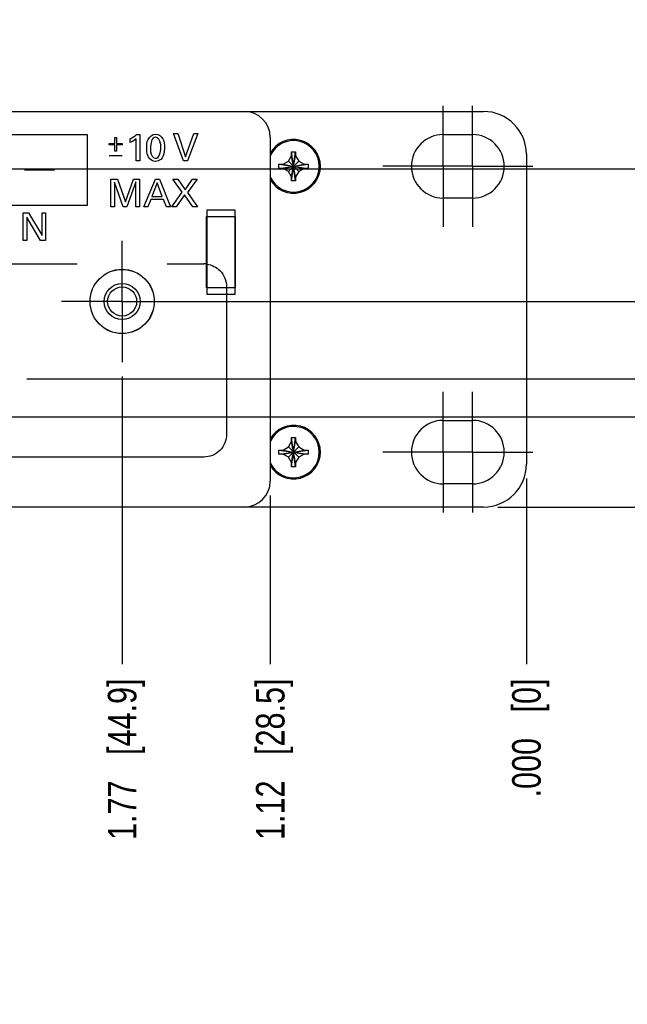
# Model space of a CAD drawing. Header units: inches. Extents: x 0 to 34, y 0 to 22.
# Tile 41 of 78: x 19.6 to 22.3, y 13.4 to 17.7. Entities that reach past the tile are written whole.
import ezdxf

# ---------------------------------------------------------------- set-up
doc = ezdxf.new("R2010")
doc.units = ezdxf.units.IN
doc.header["$LTSCALE"] = 1.87
doc.header["$MEASUREMENT"] = 0
doc.linetypes.add('CENTER', pattern=[0.6, 0.375, -0.075, 0.075, -0.075])
doc.layers.get('0').update_dxf_attribs({"linetype": 'CONTINUOUS'})
doc.layers.add('02___PRT_ALL_AXES', color=7, linetype='CONTINUOUS')
doc.layers.add('DIMENSIONS', color=7, linetype='CONTINUOUS')
doc.styles.get("Standard").update_dxf_attribs({"font": 'txt', "width": 0.8})
doc.dimstyles.new('DIMSTYLE_2', dxfattribs={"dimtxt": 0.125, "dimasz": 0.18, "dimexe": 0.125, "dimexo": 0.0625, "dimgap": 0.09, "dimtad": 0, "dimtih": 1, "dimtoh": 1, "dimzin": 4, "dimdsep": 46, "dimtxsty": 'STANDARD', "dimblk": '_FILLED', "dimblk1": '_FILLED', "dimblk2": '_FILLED', "dimcen": 0.09, "dimadec": 0, "dimazin": 0, "dimtp": 0.001, "dimtm": 0.001, "dimtfac": 1, "dimtofl": 0, "dimtmove": 0, "dimatfit": 3, "dimldrblk": '_FILLED', "dimfxl": 1, "dimtolj": 1, "dimtzin": 4, "dimarcsym": 0})
doc.dimstyles.new('DIMSTYLE_3', dxfattribs={"dimtxt": 0.125, "dimasz": 0.18, "dimexe": 0.125, "dimexo": 0.0625, "dimgap": 0.09, "dimtad": 0, "dimtih": 1, "dimtoh": 1, "dimzin": 4, "dimdsep": 46, "dimtxsty": 'STANDARD', "dimblk": '_FILLED', "dimblk1": '_FILLED', "dimblk2": '_FILLED', "dimcen": 0.09, "dimadec": 0, "dimazin": 0, "dimtfac": 1, "dimtofl": 0, "dimtmove": 0, "dimatfit": 3, "dimldrblk": '_FILLED', "dimfxl": 1, "dimtolj": 1, "dimtzin": 4, "dimarcsym": 0})
doc.dimstyles.new('DIMSTYLE_4', dxfattribs={"dimtxt": 0.125, "dimasz": 0.18, "dimexe": 0.125, "dimexo": 0.0625, "dimgap": 0.09, "dimtad": 0, "dimtih": 1, "dimtoh": 1, "dimdec": 3, "dimzin": 4, "dimdsep": 46, "dimtxsty": 'STANDARD', "dimblk": '_FILLED', "dimblk1": '_FILLED', "dimblk2": '_FILLED', "dimcen": 0.09, "dimadec": 0, "dimazin": 0, "dimtp": 0.001, "dimtm": 0.001, "dimtfac": 1, "dimtdec": 3, "dimtofl": 0, "dimtmove": 0, "dimatfit": 3, "dimldrblk": '_FILLED', "dimfxl": 1, "dimtolj": 1, "dimtzin": 4, "dimarcsym": 0})

# ---------------------------------------------------------------- blocks, each defined once
blk = doc.blocks.new('*D37')
at = {"layer": 'DIMENSIONS', "color": 2, "linetype": 'CONTINUOUS'}
blk.add_line((19.637, 16.1233), (22.51, 16.1233), dxfattribs=at)
at = {"layer": 'DIMENSIONS', "color": 2, "linetype": 'CONTINUOUS', "insert": (22.5725, 16.1858), "char_height": 0.125, "width": 1.325, "attachment_point": 1, "line_spacing_factor": 0.9}
blk.add_mtext('3X .56{\\Ftxt.shx;\\W1.000000;\\H0.125000; }[14.3]', dxfattribs=at)
blk = doc.blocks.new('_FILLED')
at = {"color": 0, "linetype": 'BYBLOCK'}
blk.add_solid([(0, 0), (-1, 0.174), (-1, -0.174)], dxfattribs=at)
blk = doc.blocks.new('*D38')
at = {"layer": 'DIMENSIONS', "color": 2, "linetype": 'CONTINUOUS'}
blk.add_line((21.6975, 15.5623), (22.51, 15.5623), dxfattribs=at)
at = {"layer": 'DIMENSIONS', "color": 2, "linetype": 'CONTINUOUS', "insert": (22.5725, 15.6248), "char_height": 0.125, "width": 0.725, "attachment_point": 1, "line_spacing_factor": 0.9}
blk.add_mtext('.00{\\Ftxt.shx;\\W1.000000;\\H0.125000; }[0]', dxfattribs=at)
blk = doc.blocks.new('*D39')
at = {"layer": 'DIMENSIONS', "color": 2, "linetype": 'CONTINUOUS'}
blk.add_line((18.6898, 17.0415), (22.51, 17.0415), dxfattribs=at)
at = {"layer": 'DIMENSIONS', "color": 2, "linetype": 'CONTINUOUS', "insert": (22.5725, 17.104), "char_height": 0.125, "width": 1.425, "attachment_point": 1, "line_spacing_factor": 0.9}
blk.add_mtext('3X 1.48{\\Ftxt.shx;\\W1.000000;\\H0.125000; }[37.6]', dxfattribs=at)
blk = doc.blocks.new('*D40')
at = {"layer": 'DIMENSIONS', "color": 2, "linetype": 'CONTINUOUS'}
blk.add_line((20.7015, 15.6128), (20.7015, 14.8748), dxfattribs=at)
at = {"layer": 'DIMENSIONS', "color": 2, "linetype": 'CONTINUOUS', "insert": (20.639, 14.8123), "char_height": 0.125, "width": 1.125, "attachment_point": 3, "rotation": 90, "line_spacing_factor": 0.9}
blk.add_mtext('1.12{\\Ftxt.shx;\\W1.000000;\\H0.125000; }[28.5]', dxfattribs=at)
blk = doc.blocks.new('*D41')
at = {"layer": 'DIMENSIONS', "color": 2, "linetype": 'CONTINUOUS'}
blk.add_line((21.8225, 15.6873), (21.8225, 14.8748), dxfattribs=at)
at = {"layer": 'DIMENSIONS', "color": 2, "linetype": 'CONTINUOUS', "insert": (21.76, 14.8123), "char_height": 0.125, "width": 0.825, "attachment_point": 3, "rotation": 90, "line_spacing_factor": 0.9}
blk.add_mtext('.000{\\Ftxt.shx;\\W1.000000;\\H0.125000; }[0]', dxfattribs=at)
blk = doc.blocks.new('*D42')
at = {"layer": 'DIMENSIONS', "color": 2, "linetype": 'CONTINUOUS'}
blk.add_line((3.9435, 15.6128), (3.9435, 14.8748), dxfattribs=at)
at = {"layer": 'DIMENSIONS', "color": 2, "linetype": 'CONTINUOUS', "insert": (3.881, 14.8123), "char_height": 0.125, "width": 1.325, "attachment_point": 3, "rotation": 90, "line_spacing_factor": 0.9}
blk.add_mtext('17.88{\\Ftxt.shx;\\W1.000000;\\H0.125000; }[454.1]', dxfattribs=at)
blk = doc.blocks.new('*D43')
at = {"layer": 'DIMENSIONS', "color": 2, "linetype": 'CONTINUOUS'}
blk.add_line((12.3225, 15.9176), (12.3225, 14.8748), dxfattribs=at)
at = {"layer": 'DIMENSIONS', "color": 2, "linetype": 'CONTINUOUS', "insert": (12.26, 14.8123), "char_height": 0.125, "width": 1.225, "attachment_point": 3, "rotation": 90, "line_spacing_factor": 0.9}
blk.add_mtext('9.50{\\Ftxt.shx;\\W1.000000;\\H0.125000; }[241.3]', dxfattribs=at)
blk = doc.blocks.new('*D44')
at = {"layer": 'DIMENSIONS', "color": 2, "linetype": 'CONTINUOUS'}
blk.add_line((17.8225, 15.9176), (17.8225, 14.8748), dxfattribs=at)
at = {"layer": 'DIMENSIONS', "color": 2, "linetype": 'CONTINUOUS', "insert": (17.76, 14.8123), "char_height": 0.125, "width": 1.225, "attachment_point": 3, "rotation": 90, "line_spacing_factor": 0.9}
blk.add_mtext('4.00{\\Ftxt.shx;\\W1.000000;\\H0.125000; }[101.6]', dxfattribs=at)
blk = doc.blocks.new('*D45')
at = {"layer": 'DIMENSIONS', "color": 2, "linetype": 'CONTINUOUS'}
blk.add_line((18.4845, 16.6072), (18.4845, 14.8748), dxfattribs=at)
at = {"layer": 'DIMENSIONS', "color": 2, "linetype": 'CONTINUOUS', "insert": (18.422, 14.8123), "char_height": 0.125, "width": 1.125, "attachment_point": 3, "rotation": 90, "line_spacing_factor": 0.9}
blk.add_mtext('3.34{\\Ftxt.shx;\\W1.000000;\\H0.125000; }[84.8]', dxfattribs=at)
blk = doc.blocks.new('*D46')
at = {"layer": 'DIMENSIONS', "color": 2, "linetype": 'CONTINUOUS'}
blk.add_line((17.3055, 16.6067), (17.3055, 14.8748), dxfattribs=at)
at = {"layer": 'DIMENSIONS', "color": 2, "linetype": 'CONTINUOUS', "insert": (17.243, 14.8123), "char_height": 0.125, "width": 1.225, "attachment_point": 3, "rotation": 90, "line_spacing_factor": 0.9}
blk.add_mtext('4.52{\\Ftxt.shx;\\W1.000000;\\H0.125000; }[114.7]', dxfattribs=at)
blk = doc.blocks.new('*D47')
at = {"layer": 'DIMENSIONS', "color": 2, "linetype": 'CONTINUOUS'}
blk.add_line((6.8226, 16.6067), (6.8226, 14.8748), dxfattribs=at)
at = {"layer": 'DIMENSIONS', "color": 2, "linetype": 'CONTINUOUS', "insert": (6.7601, 14.8123), "char_height": 0.125, "width": 1.425, "attachment_point": 3, "rotation": 90, "line_spacing_factor": 0.9}
blk.add_mtext('2X 15.00{\\Ftxt.shx;\\W1.000000;\\H0.125000; }[381]', dxfattribs=at)
blk = doc.blocks.new('*D50')
at = {"layer": 'DIMENSIONS', "color": 2, "linetype": 'CONTINUOUS'}
blk.add_line((6.1575, 17.1042), (6.1575, 17.9798), dxfattribs=at)
at = {"layer": 'DIMENSIONS', "color": 2, "linetype": 'CONTINUOUS', "insert": (6.095, 18.0423), "char_height": 0.125, "width": 1.325, "attachment_point": 1, "rotation": 90, "line_spacing_factor": 0.9}
blk.add_mtext('15.67{\\Ftxt.shx;\\W1.000000;\\H0.125000; }[397.9]', dxfattribs=at)
blk = doc.blocks.new('*D51')
at = {"layer": 'DIMENSIONS', "color": 2, "linetype": 'CONTINUOUS'}
blk.add_line((15.8148, 15.9573), (22.51, 15.9573), dxfattribs=at)
at = {"layer": 'DIMENSIONS', "color": 2, "linetype": 'CONTINUOUS', "insert": (22.5725, 16.0198), "char_height": 0.125, "width": 1.325, "attachment_point": 1, "line_spacing_factor": 0.9}
blk.add_mtext('3X (.40{\\Ftxt.shx;\\W1.000000;\\H0.125000; }[10])', dxfattribs=at)
blk = doc.blocks.new('*D52')
at = {"layer": 'DIMENSIONS', "color": 2, "linetype": 'CONTINUOUS'}
blk.add_line((20.2775, 16.4613), (22.51, 16.4613), dxfattribs=at)
at = {"layer": 'DIMENSIONS', "color": 2, "linetype": 'CONTINUOUS', "insert": (22.5725, 16.5238), "char_height": 0.125, "width": 1.525, "attachment_point": 1, "line_spacing_factor": 0.9}
blk.add_mtext('3X (.90{\\Ftxt.shx;\\W1.000000;\\H0.125000; }[22.8])', dxfattribs=at)
blk = doc.blocks.new('*D53')
at = {"layer": 'DIMENSIONS', "color": 2, "linetype": 'CONTINUOUS'}
blk.add_line((20.0535, 16.1333), (20.0535, 14.8748), dxfattribs=at)
at = {"layer": 'DIMENSIONS', "color": 2, "linetype": 'CONTINUOUS', "insert": (19.991, 14.8123), "char_height": 0.125, "width": 1.125, "attachment_point": 3, "rotation": 90, "line_spacing_factor": 0.9}
blk.add_mtext('1.77{\\Ftxt.shx;\\W1.000000;\\H0.125000; }[44.9]', dxfattribs=at)
blk = doc.blocks.new('*D54')
at = {"layer": 'DIMENSIONS', "color": 2, "linetype": 'CONTINUOUS'}
blk.add_line((15.5905, 15.6293), (15.5905, 14.8748), dxfattribs=at)
at = {"layer": 'DIMENSIONS', "color": 2, "linetype": 'CONTINUOUS', "insert": (15.528, 14.8123), "char_height": 0.125, "width": 1.225, "attachment_point": 3, "rotation": 90, "line_spacing_factor": 0.9}
blk.add_mtext('6.23{\\Ftxt.shx;\\W1.000000;\\H0.125000; }[158.3]', dxfattribs=at)
blk = doc.blocks.new('*D55')
at = {"layer": 'DIMENSIONS', "color": 2, "linetype": 'CONTINUOUS'}
blk.add_line((14.5535, 16.1333), (14.5535, 14.8748), dxfattribs=at)
at = {"layer": 'DIMENSIONS', "color": 2, "linetype": 'CONTINUOUS', "insert": (14.491, 14.8123), "char_height": 0.125, "width": 1.225, "attachment_point": 3, "rotation": 90, "line_spacing_factor": 0.9}
blk.add_mtext('7.27{\\Ftxt.shx;\\W1.000000;\\H0.125000; }[184.6]', dxfattribs=at)
blk = doc.blocks.new('*D56')
at = {"layer": 'DIMENSIONS', "color": 2, "linetype": 'CONTINUOUS'}
blk.add_line((10.0905, 15.6293), (10.0905, 14.8748), dxfattribs=at)
at = {"layer": 'DIMENSIONS', "color": 2, "linetype": 'CONTINUOUS', "insert": (10.028, 14.8123), "char_height": 0.125, "width": 1.125, "attachment_point": 3, "rotation": 90, "line_spacing_factor": 0.9}
blk.add_mtext('11.73{\\Ftxt.shx;\\W1.000000;\\H0.125000; }[298]', dxfattribs=at)
blk = doc.blocks.new('*D57')
at = {"layer": 'DIMENSIONS', "color": 2, "linetype": 'CONTINUOUS'}
blk.add_line((9.0535, 16.1333), (9.0535, 14.8748), dxfattribs=at)
at = {"layer": 'DIMENSIONS', "color": 2, "linetype": 'CONTINUOUS', "insert": (8.991, 14.8123), "char_height": 0.125, "width": 1.325, "attachment_point": 3, "rotation": 90, "line_spacing_factor": 0.9}
blk.add_mtext('12.77{\\Ftxt.shx;\\W1.000000;\\H0.125000; }[324.3]', dxfattribs=at)
blk = doc.blocks.new('*D58')
at = {"layer": 'DIMENSIONS', "color": 2, "linetype": 'CONTINUOUS'}
blk.add_line((4.5905, 15.6293), (4.5905, 14.8748), dxfattribs=at)
at = {"layer": 'DIMENSIONS', "color": 2, "linetype": 'CONTINUOUS', "insert": (4.528, 14.8123), "char_height": 0.125, "width": 1.325, "attachment_point": 3, "rotation": 90, "line_spacing_factor": 0.9}
blk.add_mtext('17.23{\\Ftxt.shx;\\W1.000000;\\H0.125000; }[437.7]', dxfattribs=at)

msp = doc.modelspace()

# ---------------------------------------------------------------- linework, layer by layer
at = {"color": 7, "linetype": 'CONTINUOUS'}
for p, q in [((3.01, 17.2923), (21.635, 17.2923)), ((20.7015, 17.1793), (20.7015, 15.6753)), ((20.7811, 17.0748), (20.7947, 17.0983)), ((20.7947, 17.1163), (20.8127, 17.1163)), ((20.7947, 16.9883), (20.8127, 17.1163)), ((20.7947, 17.0983), (20.7947, 17.1163)), ((20.8127, 16.9883), (20.7947, 17.1163)), ((20.7947, 17.0063), (20.8127, 17.0983)), ((20.8127, 17.0063), (20.7947, 17.0983)), ((20.8127, 17.1163), (20.8127, 17.0983)), ((20.8127, 17.0983), (20.8262, 17.0748)), ((21.8225, 17.1048), (21.8225, 15.7498)), ((20.7397, 17.0433), (20.8677, 17.0613)), ((20.7397, 17.0613), (20.7577, 17.0613)), ((20.7397, 17.0613), (20.8677, 17.0433)), ((20.7397, 17.0433), (20.7397, 17.0613)), ((20.7577, 17.0613), (20.7811, 17.0748)), ((20.7577, 17.0433), (20.8497, 17.0613)), ((20.7577, 17.0613), (20.8497, 17.0433)), ((20.7811, 17.0297), (20.8262, 17.0748)), ((20.7811, 17.0748), (20.8262, 17.0297)), ((20.8262, 17.0748), (20.8497, 17.0613)), ((20.8497, 17.0613), (20.8677, 17.0613)), ((20.8677, 17.0613), (20.8677, 17.0433)), ((20.7577, 17.0433), (20.7397, 17.0433)), ((20.7811, 17.0297), (20.7577, 17.0433)), ((20.7947, 17.0063), (20.7811, 17.0297)), ((20.8262, 17.0297), (20.8127, 17.0063)), ((20.8497, 17.0433), (20.8262, 17.0297)), ((20.8677, 17.0433), (20.8497, 17.0433)), ((20.7947, 16.9883), (20.7947, 17.0063)), ((20.8127, 16.9883), (20.7947, 16.9883)), ((20.8127, 17.0063), (20.8127, 16.9883)), ((20.425, 16.8623), (20.546, 16.8623)), ((20.425, 16.4923), (20.425, 16.8623)), ((20.546, 16.8623), (20.546, 16.4923)), ((20.423, 16.8333), (20.548, 16.8333)), ((20.423, 16.5213), (20.423, 16.8333)), ((20.546, 16.8018), (20.5465, 16.8018)), ((20.548, 16.8333), (20.548, 16.5213)), ((20.5465, 16.5518), (20.546, 16.5518)), ((20.548, 16.5213), (20.423, 16.5213)), ((20.546, 16.4923), (20.425, 16.4923)), ((20.7811, 15.8248), (20.7947, 15.8483)), ((20.7947, 15.8663), (20.8127, 15.8663)), ((20.8127, 15.7383), (20.7947, 15.8663)), ((20.7947, 15.8483), (20.7947, 15.8663)), ((20.7947, 15.7383), (20.8127, 15.8663)), ((20.8127, 15.7563), (20.7947, 15.8483)), ((20.7947, 15.7563), (20.8127, 15.8483)), ((20.8127, 15.8663), (20.8127, 15.8483)), ((20.8127, 15.8483), (20.8262, 15.8248)), ((20.7397, 15.7933), (20.8677, 15.8113)), ((20.7397, 15.8113), (20.7577, 15.8113)), ((20.7397, 15.8113), (20.8677, 15.7933)), ((20.7397, 15.7933), (20.7397, 15.8113)), ((20.7577, 15.8113), (20.7811, 15.8248)), ((20.7577, 15.7933), (20.8497, 15.8113)), ((20.7577, 15.8113), (20.8497, 15.7933)), ((20.7811, 15.8248), (20.8262, 15.7797)), ((20.7811, 15.7797), (20.8262, 15.8248)), ((20.8262, 15.8248), (20.8497, 15.8113)), ((20.8497, 15.8113), (20.8677, 15.8113)), ((20.8677, 15.8113), (20.8677, 15.7933)), ((20.7577, 15.7933), (20.7397, 15.7933)), ((20.7811, 15.7797), (20.7577, 15.7933)), ((20.7947, 15.7563), (20.7811, 15.7797)), ((20.8262, 15.7797), (20.8127, 15.7563)), ((20.8497, 15.7933), (20.8262, 15.7797)), ((20.8677, 15.7933), (20.8497, 15.7933)), ((20.7947, 15.7383), (20.7947, 15.7563)), ((20.8127, 15.7383), (20.7947, 15.7383)), ((20.8127, 15.7563), (20.8127, 15.7383)), ((21.635, 15.5623), (3.01, 15.5623))]:
    msp.add_line(p, q, dxfattribs=at)
at = {"color": 40, "linetype": 'CONTINUOUS'}
for p, q in [((19.0444, 17.1911), (19.9009, 17.1911)), ((19.9009, 17.1911), (19.9009, 16.8815)), ((20.1168, 17.1912), (20.1316, 17.1912)), ((20.1316, 17.1912), (20.1316, 17.0759)), ((20.2787, 17.1962), (20.2972, 17.1962)), ((20.3215, 17.0759), (20.2787, 17.1962)), ((20.2972, 17.1962), (20.3313, 17.0934)), ((20.3313, 17.0934), (20.3673, 17.1962)), ((20.3841, 17.1962), (20.3398, 17.0759)), ((20.3673, 17.1962), (20.3841, 17.1962)), ((19.9962, 17.1522), (20.0213, 17.1522)), ((19.9962, 17.1456), (19.9962, 17.1522)), ((20.0213, 17.1456), (19.9962, 17.1456)), ((20.0213, 17.1783), (20.0284, 17.1783)), ((20.0213, 17.1522), (20.0213, 17.1783)), ((20.0213, 17.1192), (20.0213, 17.1456)), ((20.0284, 17.1783), (20.0284, 17.1522)), ((20.0284, 17.1522), (20.0535, 17.1522)), ((20.0535, 17.1456), (20.0284, 17.1456)), ((20.0284, 17.1456), (20.0284, 17.1192)), ((20.0535, 17.1522), (20.0535, 17.1456)), ((20.0888, 17.1564), (20.0888, 17.173)), ((20.1156, 17.0759), (20.1156, 17.173)), ((19.9964, 17.0996), (20.0537, 17.0996)), ((20.0284, 17.1192), (20.0213, 17.1192)), ((20.1316, 17.0759), (20.1156, 17.0759)), ((20.3398, 17.0759), (20.3215, 17.0759)), ((19.6266, 17.0363), (19.758, 17.0363)), ((20.0044, 16.9959), (20.0339, 16.9959)), ((20.0044, 16.8756), (20.0044, 16.9959)), ((20.0206, 16.9832), (20.0206, 16.8756)), ((20.0586, 16.8756), (20.0206, 16.9832)), ((20.0339, 16.9959), (20.0679, 16.8968)), ((20.0679, 16.8968), (20.1027, 16.9959)), ((20.1139, 16.9839), (20.0744, 16.8756)), ((20.1027, 16.9959), (20.1302, 16.9959)), ((20.1139, 16.8756), (20.1139, 16.9839)), ((20.1302, 16.9959), (20.1302, 16.8756)), ((20.1483, 16.8756), (20.1989, 16.9959)), ((20.2071, 16.9794), (20.1838, 16.9204)), ((20.1989, 16.9959), (20.2167, 16.9959)), ((20.2292, 16.9204), (20.2071, 16.9794)), ((20.2167, 16.9959), (20.2654, 16.8756)), ((20.2753, 16.9959), (20.2966, 16.9959)), ((20.3169, 16.9386), (20.2753, 16.9959)), ((20.2966, 16.9959), (20.3291, 16.9496)), ((20.3291, 16.9496), (20.3616, 16.9959)), ((20.3817, 16.9959), (20.3389, 16.9383)), ((20.3616, 16.9959), (20.3817, 16.9959)), ((20.2703, 16.8756), (20.3169, 16.9386)), ((20.3271, 16.9273), (20.2904, 16.8756)), ((20.3629, 16.8756), (20.3271, 16.9273)), ((20.3389, 16.9383), (20.3839, 16.8756)), ((19.9009, 16.8815), (19.0444, 16.8815)), ((20.1784, 16.9069), (20.1654, 16.8756)), ((20.2342, 16.9069), (20.1784, 16.9069)), ((20.1838, 16.9204), (20.2292, 16.9204)), ((20.2472, 16.8756), (20.2342, 16.9069)), ((19.6206, 16.8486), (19.6438, 16.8486)), ((19.6206, 16.7283), (19.6206, 16.8486)), ((19.6438, 16.8486), (19.7029, 16.7491)), ((19.7029, 16.8486), (19.7183, 16.8486)), ((19.7029, 16.7491), (19.7029, 16.8486)), ((19.7183, 16.8486), (19.7183, 16.7283)), ((20.0206, 16.8756), (20.0044, 16.8756)), ((20.0744, 16.8756), (20.0586, 16.8756)), ((20.1302, 16.8756), (20.1139, 16.8756)), ((20.1654, 16.8756), (20.1483, 16.8756)), ((20.2654, 16.8756), (20.2472, 16.8756)), ((20.2904, 16.8756), (20.2703, 16.8756)), ((20.3839, 16.8756), (20.3629, 16.8756)), ((19.6969, 16.7283), (19.6358, 16.8304)), ((19.6358, 16.8304), (19.6358, 16.7283)), ((19.6358, 16.7283), (19.6206, 16.7283)), ((19.7183, 16.7283), (19.6969, 16.7283)), ((15.1107, 16.6256), (19.8565, 16.6256)), ((20.2505, 16.6256), (20.4107, 16.6256)), ((20.5107, 16.5256), (20.5107, 15.8806)), ((20.4107, 15.7806), (15.7874, 15.7806))]:
    msp.add_line(p, q, dxfattribs=at)
at = {"color": 7, "linetype": 'CONTINUOUS'}
for radius in [0.1402, 0.0787, 0.0636]:
    msp.add_circle((20.0535, 16.4613), radius, dxfattribs=at)
for centre, radius, start, end in [((20.5885, 17.1793), 0.113, 0, 90), ((21.635, 17.1048), 0.1875, 0, 90), ((20.8037, 17.0523), 0.1125, 204.6865, 155.3135), ((20.8037, 15.8023), 0.1125, 204.6865, 155.3135), ((21.635, 15.7498), 0.1875, 270, 360), ((20.5885, 15.6753), 0.113, 270, 360)]:
    msp.add_arc(centre, radius, start, end, dxfattribs=at)
at = {"color": 40, "linetype": 'CONTINUOUS'}
for centre, radius, start, end in [((20.4106, 16.5314), 0.0942, 82.4449, 89.9531), ((20.4102, 16.5277), 0.0979, 81.3047, 82.487)]:
    msp.add_arc(centre, radius, start, end, dxfattribs=at)
for points in [[(20.0888, 17.173), (20.0987, 17.1782), (20.1083, 17.184), (20.1168, 17.1912)], [(20.1156, 17.173), (20.1076, 17.1663), (20.0984, 17.1608), (20.0888, 17.1564)], [(20.2002, 17.1802), (20.1827, 17.1802), (20.1773, 17.1505), (20.1773, 17.133)], [(20.1998, 17.0874), (20.2169, 17.0874), (20.2225, 17.1163), (20.2225, 17.1334)], [(20.1997, 17.0736), (20.1876, 17.0736), (20.1742, 17.0819), (20.1688, 17.0927)], [(20.2226, 17.0824), (20.2167, 17.0768), (20.2079, 17.0736), (20.1997, 17.0736)]]:
    msp.add_open_spline(points, degree=3, dxfattribs=at)
for points, knots in [([(20.1613, 17.1322), (20.1613, 17.1447), (20.1611, 17.1716), (20.1863, 17.1935), (20.2, 17.1935)], [0, 0, 0, 0, 0.477811, 1, 1, 1, 1]), ([(20.2, 17.1935), (20.2129, 17.1935), (20.2385, 17.1745), (20.2386, 17.1475), (20.2386, 17.1349)], [0, 0, 0, 0, 0.504035, 1, 1, 1, 1]), ([(20.2225, 17.1334), (20.2225, 17.1397), (20.2231, 17.1565), (20.2118, 17.1802), (20.2002, 17.1802)], [0, 0, 0, 0, 0.351666, 1, 1, 1, 1]), ([(20.1688, 17.0927), (20.1678, 17.0948), (20.1625, 17.1072), (20.1613, 17.1211), (20.1613, 17.1322)], [0, 0, 0, 0, 0.175055, 1, 1, 1, 1]), ([(20.1773, 17.133), (20.1773, 17.127), (20.1769, 17.1106), (20.1881, 17.0874), (20.1998, 17.0874)], [0, 0, 0, 0, 0.339354, 1, 1, 1, 1]), ([(20.2386, 17.1349), (20.2386, 17.1288), (20.238, 17.1105), (20.2317, 17.0909), (20.2226, 17.0824)], [0, 0, 0, 0, 0.330161, 1, 1, 1, 1]), ([(20.425, 16.6245), (20.4458, 16.6213), (20.4912, 16.5991), (20.5107, 16.5511), (20.5107, 16.5256)], [0, 0, 0, 0, 0.448593, 1, 1, 1, 1]), ([(20.5107, 15.8806), (20.5107, 15.8551), (20.4892, 15.8021), (20.4362, 15.7806), (20.4107, 15.7806)], [0, 0, 0, 0, 0.499998, 1, 1, 1, 1])]:
    msp.add_open_spline(points, degree=3, knots=knots, dxfattribs=at)
at = {"layer": '02___PRT_ALL_AXES', "color": 7, "linetype": 'CENTER'}
for p, q in [((21.4585, 17.0523), (21.4585, 17.3163)), ((21.5865, 17.0523), (21.5865, 17.3163)), ((21.3225, 17.0523), (21.1945, 17.0523)), ((21.5865, 17.0523), (21.3225, 17.0523)), ((21.4585, 17.0523), (21.4585, 16.7883)), ((21.5865, 17.0523), (21.7225, 17.0523)), ((21.5865, 17.0523), (21.5865, 16.7883)), ((21.7225, 17.0523), (21.8505, 17.0523)), ((20.0535, 16.4613), (20.0535, 16.7268)), ((20.0535, 16.4613), (19.788, 16.4613)), ((20.0535, 16.4613), (20.319, 16.4613)), ((20.0535, 16.4613), (20.0535, 16.1958)), ((21.4585, 15.8023), (21.4585, 16.0663)), ((21.5865, 15.8023), (21.5865, 16.0663)), ((21.3225, 15.8023), (21.1945, 15.8023)), ((21.5865, 15.8023), (21.3225, 15.8023)), ((21.4585, 15.8023), (21.4585, 15.5383)), ((21.5865, 15.8023), (21.7225, 15.8023)), ((21.5865, 15.8023), (21.5865, 15.5383)), ((21.7225, 15.8023), (21.8505, 15.8023))]:
    msp.add_line(p, q, dxfattribs=at)
at = {"layer": '02___PRT_ALL_AXES', "color": 7, "linetype": 'CONTINUOUS'}
for p, q in [((21.4585, 17.1913), (21.5865, 17.1913)), ((21.5865, 16.9133), (21.4585, 16.9133)), ((20.425, 16.7198), (20.423, 16.7178)), ((20.5465, 16.7333), (20.546, 16.7333)), ((20.425, 16.6348), (20.423, 16.6368)), ((20.425, 16.6343), (20.423, 16.6363)), ((20.5465, 16.6213), (20.546, 16.6213)), ((21.4585, 15.9413), (21.5865, 15.9413)), ((21.5865, 15.6633), (21.4585, 15.6633))]:
    msp.add_line(p, q, dxfattribs=at)
msp.add_circle((20.0535, 16.4613), 0.1405, dxfattribs=at)
for centre, radius, start, end in [((21.4585, 17.0523), 0.139, 90, 270), ((21.5865, 17.0523), 0.139, 270, 90), ((20.8037, 17.0523), 0.1175, 209.3796, 150.6204), ((21.4585, 15.8023), 0.139, 90, 270), ((21.5865, 15.8023), 0.139, 270, 90), ((20.8037, 15.8023), 0.1175, 209.3796, 150.6204)]:
    msp.add_arc(centre, radius, start, end, dxfattribs=at)

# ---------------------------------------------------------------- dimensions: what is measured, and where the dimension line sits
at = {"layer": 'DIMENSIONS', "color": 2, "linetype": 'CONTINUOUS'}
for feature_location, offset, dtype, origin, dimstyle, picture, middle in [((6.1574735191, 17.1041597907), (0, 0.8756299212), 1, (21.8224735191, 17.0416597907), 'DIMSTYLE_2', '*D50', (6.1574735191, 18.7047897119)), ((17.3055, 16.6067), (0, -1.7319), 1, (21.8225, 16.6692), 'DIMSTYLE_2', '*D46', (17.3055, 14.1998)), ((18.4845, 16.6072), (0, -1.7324), 1, (21.8225, 16.6697), 'DIMSTYLE_2', '*D45', (18.4845, 14.2498)), ((9.0535, 16.1333), (0, -1.2585), 1, (21.8225, 16.1958), 'DIMSTYLE_2', '*D57', (9.0535, 14.1498)), ((14.5535, 16.1333), (0, -1.2585), 1, (21.8225, 16.1958), 'DIMSTYLE_2', '*D55', (14.5535, 14.1998)), ((20.0535, 16.1333), (0, -1.2585), 1, (21.8225, 16.1958), 'DIMSTYLE_2', '*D53', (20.0535, 14.2498)), ((12.3225, 15.9176), (0, -1.0428), 1, (21.8225, 15.9801), 'DIMSTYLE_2', '*D43', (12.3225, 14.1998)), ((17.8225, 15.9176), (0, -1.0428), 1, (21.8225, 15.9801), 'DIMSTYLE_2', '*D44', (17.8225, 14.1998)), ((20.7015, 15.6128), (0, -0.738), 1, (21.8225, 15.7498), 'DIMSTYLE_2', '*D40', (20.7015, 14.2498)), ((21.8224735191, 15.6872897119), (0, -0.8125), 1, (21.8224735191, 15.7497897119), 'DIMSTYLE_4', '*D41', (21.8224735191, 14.3997897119)), ((3.9435, 15.6128), (0, -0.738), 1, (21.8225, 15.6753), 'DIMSTYLE_2', '*D42', (3.9435, 14.1498)), ((4.5905, 15.6293), (0, -0.7545), 1, (21.8225, 15.6918), 'DIMSTYLE_2', '*D58', (4.5905, 14.1498)), ((10.0905, 15.6293), (0, -0.7545), 1, (21.8225, 15.6918), 'DIMSTYLE_2', '*D56', (10.0905, 14.2498)), ((15.5905, 15.6293), (0, -0.7545), 1, (21.8225, 15.6918), 'DIMSTYLE_2', '*D54', (15.5905, 14.1998)), ((21.6974735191, 15.5622897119), (0.8125, 0), 0, (21.6349735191, 15.5622897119), 'DIMSTYLE_3', '*D38', (22.9349735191, 15.5622897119))]:
    dim = msp.add_ordinate_dim(feature_location=feature_location, offset=offset, dtype=dtype, origin=origin, dimstyle=dimstyle, override={"dimtad": 1, "dimtih": 0, "dimtoh": 0}, dxfattribs=at)
    dim.commit()
    dim.dimension.update_dxf_attribs({"geometry": picture, "text_midpoint": middle})
for feature_location, offset, dtype, origin, text, picture, middle in [((18.6898, 17.0415), (3.8202, 0), 0, (18.6273, 15.5623), '3X <>', '*D39', (23.285, 17.0415)), ((6.8226, 16.6067), (0, -1.7319), 1, (21.8225, 16.6692), '2X <>', '*D47', (6.8226, 14.0998)), ((20.2775, 16.4613), (2.2324, 0), 0, (8.788, 15.5623), '3X (<>)', '*D52', (23.335, 16.4613)), ((19.637, 16.1233), (2.873, 0), 0, (21.635, 15.5623), '3X <>', '*D37', (23.235, 16.1233)), ((15.8147601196, 15.9572897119), (6.6952133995, 0), 0, (4.3249735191, 15.5622897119), '3X (<>)', '*D51', (23.2349735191, 15.9572897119))]:
    dim = msp.add_ordinate_dim(feature_location=feature_location, offset=offset, dtype=dtype, origin=origin, text=text, dimstyle='DIMSTYLE_2', override={"dimtad": 1, "dimtih": 0, "dimtoh": 0}, dxfattribs=at)
    dim.commit()
    dim.dimension.update_dxf_attribs({"geometry": picture, "text_midpoint": middle})

doc.saveas('drawing.dxf')
